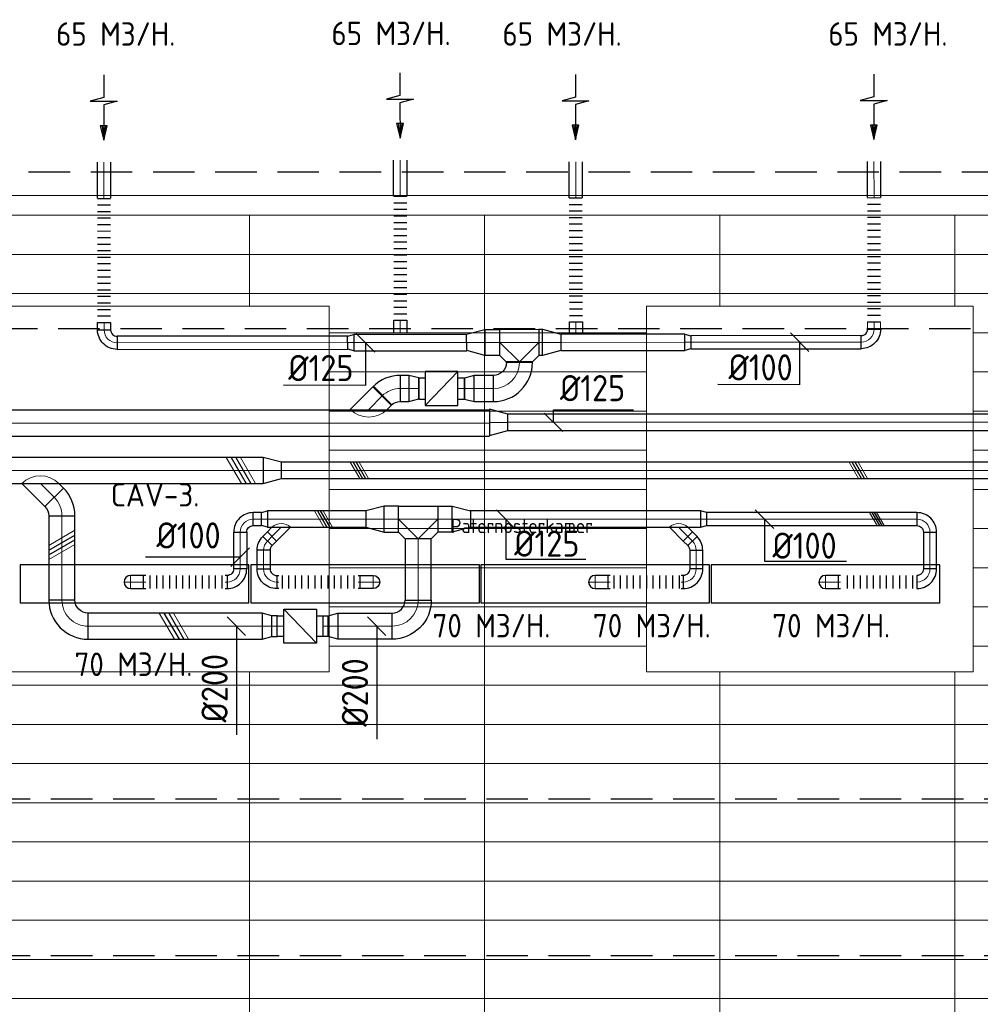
# Model space of a CAD drawing. Header units: millimetres. Extents: x -74135 to 19179, y 5032 to 51848.
# Tile 20 of 55: x -44815 to -37462, y 13305 to 20846. Entities that reach past the tile are written whole.
import ezdxf
from ezdxf.enums import TextEntityAlignment as Align

# ---------------------------------------------------------------- set-up
doc = ezdxf.new("R2010")
doc.units = ezdxf.units.MM
doc.header["$LTSCALE"] = 50
doc.linetypes.add('HIDDEN', pattern=[9.525, 6.35, -3.175])
for name, color, linetype in [('4plfd', 254, 'Continuous'), ('BL$4----', 7, 'Continuous'), ('WL570---_RETOUR', 100, 'Continuous'), ('WL570---_TOEVOER', 200, 'Continuous'), ('WM570---_RETOUR', 2, 'Continuous'), ('WM570---_TOEVOER', 2, 'Continuous')]:
    doc.layers.add(name, color=color, linetype=linetype)
for name, color, linetype, lineweight in [('WL570---_BESTAAND-HARTLIJN', 161, 'Continuous', 0), ('WL570---_BESTAAND-RETOUR', 140, 'Continuous', 0), ('WL570---_BESTAAND-TOEVOER', 180, 'Continuous', 0)]:
    doc.layers.add(name, color=color, linetype=linetype, lineweight=lineweight)
doc.styles.add('LZ-MAATVOEREN', font='simplex')
doc.styles.add('MAATVOERING', font='ISO')

# ---------------------------------------------------------------- blocks, each defined once
blk = doc.blocks.new('KARO')
for p, q in [((1, 0.5), (0, 0.5)), ((0, -0.5), (1, -0.5))]:
    blk.add_line(p, q)
at = {"invisible_edges": 15}
blk.add_3dface([(0, 0.5), (0, -0.5), (1, -0.5), (1, 0.5)], dxfattribs=at)
at = {"layer": 'WL570---_BESTAAND-HARTLIJN'}
blk.add_line((0, 0), (1, 0), dxfattribs=at)
blk = doc.blocks.new('ORN_T_SP')
blk.add_lwpolyline([(-0.5, 0.5), (-0.5, -0.5), (0.5, -0.5), (0.5, 0.5)], close=True)
at = {"style": 'LZ-MAATVOEREN', "flags": 9}
for tag, p in [('ROS_TYPE', (0.6333, 0.6833)), ('ROS_M3H', (0.6333, 0.4833)), ('ROS_ZIJDE', (0.6333, 0.2833)), ('ROS_STAT', (0.6333, 0.0833))]:
    blk.add_attdef(tag, p, '', height=0.125, dxfattribs=at)
blk = doc.blocks.new('OBO10000090H')
blk.add_lwpolyline([(50, -100, 0.414214), (-100, 50), (-100, -50, -0.414214), (-50, -100)], format="xyb", close=True)
at = {"invisible_edges": 15}
for points in [[(-91.3, -50.8), (-74, 47.7), (-100, 50), (-100, -50)], [(-82.9, -53), (-48.7, 41), (-74, 47.7), (-91.3, -50.8)], [(-75, -56.7), (-25, 29.9), (-48.7, 41), (-82.9, -53)], [(-67.9, -61.7), (-3.6, 14.9), (-25, 29.9), (-75, -56.7)], [(-61.7, -67.9), (14.9, -3.6), (-3.6, 14.9), (-67.9, -61.7)], [(-56.7, -75), (29.9, -25), (14.9, -3.6), (-61.7, -67.9)], [(-53, -82.9), (41, -48.7), (29.9, -25), (-56.7, -75)], [(-50.8, -91.3), (47.7, -74), (41, -48.7), (-53, -82.9)], [(-50, -100), (50, -100), (47.7, -74), (-50.8, -91.3)]]:
    blk.add_3dface(points, dxfattribs=at)
at = {"layer": 'WL570---_BESTAAND-HARTLIJN'}
blk.add_arc((-100, -100), 100, 0, 90, dxfattribs=at)
blk = doc.blocks.new('OBO10000090ZE')
blk.add_lwpolyline([(-50, 0), (50, 0), (50, 100, 1), (-50, 100)], format="xyb", close=True)
at = {"layer": 'WL570---_BESTAAND-HARTLIJN'}
for points in [[(-50, 100), (50, 100)], [(0, 0), (0, 150)]]:
    blk.add_lwpolyline(points, dxfattribs=at)
blk = doc.blocks.new('OBO10000090L')
blk.add_lwpolyline([(50, 0, 0.414214), (-100, 150), (-100, 50, -0.414214), (-50, 0)], format="xyb", close=True)
at = {"invisible_edges": 15}
for points in [[(-91.3, 49.2), (-74, 147.7), (-100, 150), (-100, 50)], [(-82.9, 47), (-48.7, 141), (-74, 147.7), (-91.3, 49.2)], [(-75, 43.3), (-25, 129.9), (-48.7, 141), (-82.9, 47)], [(-67.9, 38.3), (-3.6, 114.9), (-25, 129.9), (-75, 43.3)], [(-61.7, 32.1), (14.9, 96.4), (-3.6, 114.9), (-67.9, 38.3)], [(-56.7, 25), (29.9, 75), (14.9, 96.4), (-61.7, 32.1)], [(-53, 17.1), (41, 51.3), (29.9, 75), (-56.7, 25)], [(-50.8, 8.7), (47.7, 26), (41, 51.3), (-53, 17.1)], [(-50, 0), (50, 0), (47.7, 26), (-50.8, 8.7)]]:
    blk.add_3dface(points, dxfattribs=at)
at = {"layer": 'WL570---_BESTAAND-HARTLIJN'}
blk.add_arc((-100, 0), 100, 0, 90, dxfattribs=at)
blk = doc.blocks.new('FLLINE100')
blk.add_line((0, -50), (0, 50))
blk = doc.blocks.new('OEX1000063300')
at = {"rotation": 180}
for p in [(50, 0), (100, 0), (150, 0), (200, 0), (250, 0), (300, 0), (350, 0), (400, 0), (450, 0), (500, 0), (550, 0), (600, 0)]:
    blk.add_blockref('FLLINE100', p, dxfattribs=at)
blk = doc.blocks.new('OSV20012501390G')
blk.add_lwpolyline([(0, -100), (140, -62.5), (140, 62.5), (0, 100)], close=True)
at = {"layer": 'WL570---_BESTAAND-HARTLIJN'}
blk.add_line((0, 0), (140, 0), dxfattribs=at)
blk = doc.blocks.new('OSV2001600740G')
blk.add_lwpolyline([(0, -100), (74.6, -80), (74.6, 80), (0, 100)], close=True)
at = {"layer": 'WL570---_BESTAAND-HARTLIJN'}
blk.add_line((0, 0), (74.6, 0), dxfattribs=at)
blk = doc.blocks.new('OSV1251000460G')
blk.add_lwpolyline([(0, -62.5), (46.7, -50), (46.7, 50), (0, 62.5)], close=True)
at = {"layer": 'WL570---_BESTAAND-HARTLIJN'}
blk.add_line((0, 0), (46.7, 0), dxfattribs=at)
blk = doc.blocks.new('OZA1250100045L')
blk.add_lwpolyline([(-70.7, 0), (-106.1, 35.4), (-35.4, 106.1), (70.7, 0)])
at = {"layer": 'WL570---_BESTAAND-HARTLIJN'}
blk.add_line((0, 0), (-70.7, 70.7), dxfattribs=at)
at = {"layer": 'WL570---_BESTAAND-TOEVOER'}
blk.add_arc((0, 70.7), 100, 225, 315, dxfattribs=at)
blk = doc.blocks.new('VBX1601600016025000')
for points in [[(50, 80), (0, 80), (0, -80), (50, -80)], [(300, -80), (350, -80), (350, 80), (300, 80)]]:
    blk.add_lwpolyline(points)
blk.add_lwpolyline([(50, -130), (300, -130), (300, 130), (50, 130)], close=True)
at = {"layer": 'WL570---_BESTAAND-HARTLIJN'}
blk.add_line((300, 0), (350, 0), dxfattribs=at)
at = {"layer": 'WL570---_BESTAAND-TOEVOER'}
blk.add_line((50, -130), (300, 130), dxfattribs=at)
blk = doc.blocks.new('OTS20020020000H')
blk.add_lwpolyline([(-150, -100), (150, -100), (150, 100), (100, 150), (-100, 150), (-150, 100)], close=True)
at = {"layer": 'WL570---_BESTAAND-HARTLIJN'}
blk.add_line((-150, 0), (150, 0), dxfattribs=at)
at = {"layer": 'WL570---_BESTAAND-RETOUR'}
blk.add_lwpolyline([(-150, 0), (0, 150), (150, 0)], dxfattribs=at)
blk = doc.blocks.new('OBO20000090H')
blk.add_lwpolyline([(100, -200, 0.414214), (-200, 100), (-200, -100, -0.414214), (-100, -200)], format="xyb", close=True)
at = {"invisible_edges": 15}
for points in [[(-182.6, -101.5), (-147.9, 95.4), (-200, 100), (-200, -100)], [(-165.8, -106), (-97.4, 81.9), (-147.9, 95.4), (-182.6, -101.5)], [(-150, -113.4), (-50, 59.8), (-97.4, 81.9), (-165.8, -106)], [(-135.7, -123.4), (-7.2, 29.8), (-50, 59.8), (-150, -113.4)], [(-123.4, -135.7), (29.8, -7.2), (-7.2, 29.8), (-135.7, -123.4)], [(-113.4, -150), (59.8, -50), (29.8, -7.2), (-123.4, -135.7)], [(-106, -165.8), (81.9, -97.4), (59.8, -50), (-113.4, -150)], [(-101.5, -182.6), (95.4, -147.9), (81.9, -97.4), (-106, -165.8)], [(-100, -200), (100, -200), (95.4, -147.9), (-101.5, -182.6)]]:
    blk.add_3dface(points, dxfattribs=at)
at = {"layer": 'WL570---_BESTAAND-HARTLIJN'}
blk.add_arc((-200, -200), 200, 0, 90, dxfattribs=at)
blk = doc.blocks.new('OBO10000045H')
blk.add_lwpolyline([(50, -41.4, 0.198912), (6.1, 64.6), (-64.6, -6.1, -0.198912), (-50, -41.4)], format="xyb", close=True)
at = {"invisible_edges": 15}
for points in [[(-61.7, -9.3), (14.9, 55), (6.1, 64.6), (-64.6, -6.1)], [(-59, -12.7), (22.9, 44.6), (14.9, 55), (-61.7, -9.3)], [(-56.7, -16.4), (29.9, 33.6), (22.9, 44.6), (-59, -12.7)], [(-54.7, -20.3), (35.9, 22), (29.9, 33.6), (-56.7, -16.4)], [(-53, -24.3), (41, 9.9), (35.9, 22), (-54.7, -20.3)], [(-51.7, -28.5), (44.9, -2.6), (41, 9.9), (-53, -24.3)], [(-50.8, -32.7), (47.7, -15.4), (44.9, -2.6), (-51.7, -28.5)], [(-50.2, -37.1), (49.4, -28.3), (47.7, -15.4), (-50.8, -32.7)], [(-50, -41.4), (50, -41.4), (49.4, -28.3), (-50.2, -37.1)]]:
    blk.add_3dface(points, dxfattribs=at)
at = {"layer": 'WL570---_BESTAAND-HARTLIJN'}
blk.add_arc((-100, -41.4), 100, 0, 45, dxfattribs=at)
blk = doc.blocks.new('OEX1000056800')
at = {"rotation": 180}
for p in [(50, 0), (100, 0), (150, 0), (200, 0), (250, 0), (300, 0), (350, 0), (400, 0), (450, 0), (500, 0), (550, 0)]:
    blk.add_blockref('FLLINE100', p, dxfattribs=at)
blk = doc.blocks.new('OEX1000058500')
at = {"rotation": 180}
for p in [(50, 0), (100, 0), (150, 0), (200, 0), (250, 0), (300, 0), (350, 0), (400, 0), (450, 0), (500, 0), (550, 0)]:
    blk.add_blockref('FLLINE100', p, dxfattribs=at)
blk = doc.blocks.new('OEX10000100000')
at = {"rotation": 90}
for p in [(0, -50), (0, -100), (0, -150), (0, -200), (0, -250), (0, -300), (0, -350), (0, -400), (0, -450), (0, -500), (0, -550), (0, -600), (0, -650), (0, -700), (0, -750), (0, -800), (0, -850), (0, -900), (0, -950), (0, -1000)]:
    blk.add_blockref('FLLINE100', p, dxfattribs=at)
blk = doc.blocks.new('MVLINE')
blk.add_line((35.4, -35.4), (-35.4, 35.4))
blk = doc.blocks.new('AFZPIJL')
for points in [[(0, -10), (0, -6.52), (-2.06, -5.97), (2.06, -5.97), (0, -5.41), (0, 0)], [(-0.26, -2.22), (0, 0)], [(0.26, -2.22), (0, 0)]]:
    blk.add_lwpolyline(points)
blk.add_lwpolyline([(0.52, -2.22), (-0.52, -2.22), (0, 0)], close=True)
blk = doc.blocks.new('OBO20000045H')
blk.add_lwpolyline([(100, -82.8, 0.198912), (12.1, 129.3), (-129.3, -12.1, -0.198912), (-100, -82.8)], format="xyb", close=True)
at = {"invisible_edges": 15}
for points in [[(-123.4, -18.6), (29.8, 110), (12.1, 129.3), (-129.3, -12.1)], [(-118.1, -25.5), (45.7, 89.2), (29.8, 110), (-123.4, -18.6)], [(-113.4, -32.8), (59.8, 67.2), (45.7, 89.2), (-118.1, -25.5)], [(-109.4, -40.6), (71.9, 43.9), (59.8, 67.2), (-113.4, -32.8)], [(-106, -48.6), (81.9, 19.8), (71.9, 43.9), (-109.4, -40.6)], [(-103.4, -57), (89.8, -5.2), (81.9, 19.8), (-106, -48.6)], [(-101.5, -65.5), (95.4, -30.7), (89.8, -5.2), (-103.4, -57)], [(-100.4, -74.1), (98.9, -56.7), (95.4, -30.7), (-101.5, -65.5)], [(-100, -82.8), (100, -82.8), (98.9, -56.7), (-100.4, -74.1)]]:
    blk.add_3dface(points, dxfattribs=at)
at = {"layer": 'WL570---_BESTAAND-HARTLIJN'}
blk.add_arc((-200, -82.8), 200, 0, 45, dxfattribs=at)
blk = doc.blocks.new('OZA2500200045R')
blk.add_lwpolyline([(141.4, 0), (176.8, 35.4), (35.4, 176.8), (-141.4, 0)])
at = {"layer": 'WL570---_BESTAAND-HARTLIJN'}
blk.add_line((0, 0), (106.1, 106.1), dxfattribs=at)
at = {"layer": 'WL570---_BESTAAND-RETOUR'}
blk.add_arc((0, 141.4), 200, 225, 315, dxfattribs=at)
blk = doc.blocks.new('OZA2000200045R')
blk.add_lwpolyline([(141.4, 0), (176.8, 35.4), (35.4, 176.8), (-141.4, 0)])
at = {"layer": 'WL570---_BESTAAND-HARTLIJN'}
blk.add_line((0, 0), (106.1, 106.1), dxfattribs=at)
at = {"layer": 'WL570---_BESTAAND-TOEVOER'}
blk.add_arc((0, 141.4), 200, 225, 315, dxfattribs=at)
blk = doc.blocks.new('OBO20000045R')
blk.add_lwpolyline([(158.6, -141.4, 0.198912), (70.7, 70.7), (-70.7, -70.7, -0.198912), (-41.4, -141.4)], format="xyb", close=True)
at = {"invisible_edges": 15}
for points in [[(-64.8, -77.1), (88.4, 51.4), (70.7, 70.7), (-70.7, -70.7)], [(-59.5, -84.1), (104.3, 30.7), (88.4, 51.4), (-64.8, -77.1)], [(-54.8, -91.4), (118.4, 8.6), (104.3, 30.7), (-59.5, -84.1)], [(-50.8, -99.2), (130.5, -14.6), (118.4, 8.6), (-54.8, -91.4)], [(-47.5, -107.2), (140.5, -38.8), (130.5, -14.6), (-50.8, -99.2)], [(-44.8, -115.5), (148.4, -63.8), (140.5, -38.8), (-47.5, -107.2)], [(-42.9, -124.1), (154, -89.3), (148.4, -63.8), (-44.8, -115.5)], [(-41.8, -132.7), (157.4, -115.3), (154, -89.3), (-42.9, -124.1)], [(-41.4, -141.4), (158.6, -141.4), (157.4, -115.3), (-41.8, -132.7)]]:
    blk.add_3dface(points, dxfattribs=at)
at = {"layer": 'WL570---_BESTAAND-HARTLIJN'}
blk.add_arc((-141.4, -141.4), 200, 0, 45, dxfattribs=at)
blk = doc.blocks.new('UISO')
for p, q in [((0, 0.18), (1, 0.757)), ((0, 0), (1, 0.577))]:
    blk.add_line(p, q)
at = {"layer": 'WL570---_BESTAAND-TOEVOER'}
for p, q in [((0, 0.36), (1, 0.937)), ((0, -0.18), (1, 0.397))]:
    blk.add_line(p, q, dxfattribs=at)
blk = doc.blocks.new('Groep-46')
at = {"color": 8, "linetype": 'Continuous', "lineweight": 13}
for p, q in [((-73154.9, 18699.1), (-22154.9, 18699.1)), ((-73154.9, 18699.1), (-22154.9, 18699.1)), ((-73154.9, 18399.1), (-22154.9, 18399.1)), ((-43444.8, 18099.1), (-41015, 18099.1)), ((-38514.9, 18099.1), (-22154.9, 18099.1)), ((-43444.8, 17799.1), (-41015, 17799.1)), ((-38514.9, 17799.1), (-22154.9, 17799.1)), ((-43444.8, 17499.1), (-41015, 17499.1)), ((-38514.9, 17499.1), (-22154.9, 17499.1)), ((-41015, 17199.1), (-43444.8, 17199.1)), ((-22154.9, 17199.1), (-38514.9, 17199.1)), ((-43444.8, 16899.1), (-41015, 16899.1)), ((-38514.9, 16899.1), (-22154.9, 16899.1)), ((-41015, 16599.1), (-43444.8, 16599.1)), ((-22154.9, 16599.1), (-38514.9, 16599.1)), ((-41015, 16299.1), (-43444.8, 16299.1)), ((-22154.9, 16299.1), (-38514.9, 16299.1)), ((-41015, 15999.1), (-43444.8, 15999.1)), ((-22154.9, 15999.1), (-38514.9, 15999.1)), ((-41015, 15699.1), (-43444.8, 15699.1)), ((-22154.9, 15699.1), (-38514.9, 15699.1)), ((-22154.9, 15399.1), (-73154.9, 15399.1)), ((-73154.9, 15099.1), (-22154.9, 15099.1)), ((-22154.9, 14799.1), (-73154.9, 14799.1)), ((-22154.9, 14499.1), (-73154.9, 14499.1)), ((-22154.9, 14199.1), (-73154.9, 14199.1)), ((-22154.9, 13899.1), (-73154.9, 13899.1)), ((-22154.9, 13599.1), (-73154.9, 13599.1)), ((-73154.9, 13299.1), (-22154.9, 13299.1)), ((-73154.9, 12999.1), (-22154.9, 12999.1))]:
    blk.add_line(p, q, dxfattribs=at)
for points in [[(-45944.9, 18302.4), (-43444.8, 18302.4), (-43444.8, 15502.4), (-45944.9, 15502.4)], [(-41014.9, 18302.4), (-38514.8, 18302.4), (-38514.8, 15502.4), (-41014.9, 15502.4)]]:
    blk.add_lwpolyline(points, close=True, dxfattribs=at)
blk = doc.blocks.new('Groep-53')
at = {"color": 8, "linetype": 'Continuous', "lineweight": 13}
for p, q in [((-22004.9, 19149), (-54854.9, 19149.1)), ((-36854.9, 18999.1), (-54854.9, 18999.1)), ((-22154.9, 18999.1), (-54854.9, 18999.1)), ((-44054.9, 18999.1), (-44054.9, 18302.4)), ((-42254.9, 18999.1), (-42254.9, 6825.7)), ((-40454.9, 18999.1), (-40454.9, 18302.4)), ((-38654.9, 18999.1), (-38654.9, 18302.4)), ((-44054.9, 15502.4), (-44054.9, 6698.7)), ((-40454.9, 15502.4), (-40454.9, 7003.9)), ((-38654.9, 15502.4), (-38654.9, 7233.8))]:
    blk.add_line(p, q, dxfattribs=at)
at = {"color": 8}
blk.add_blockref('Groep-46', (0, 0), dxfattribs=at)
blk = doc.blocks.new('Block plafond 4e verd')
at = {"layer": '4plfd'}
blk.add_blockref('Groep-53', (73304.912, -19149.14), dxfattribs=at)

msp = doc.modelspace()

# ---------------------------------------------------------------- linework, layer by layer
at = {"color": 2, "linetype": 'HIDDEN'}
for p, q in [((-53795.6, 19680.2), (-35993.5, 19680.2)), ((-54045.6, 18480.2), (-22045.8, 18480.2)), ((-71245.8, 14880.2), (-22045.8, 14880.2)), ((-71245.8, 13680.2), (-22045.8, 13680.2))]:
    msp.add_line(p, q, dxfattribs=at)
at = {"layer": 'WM570---_TOEVOER'}
for points in [[(-42167.8, 18371.4), (-42168.1, 18045.7), (-42794.2, 18046.2)], [(-38844.7, 18376.4), (-38845, 18050.6), (-39471.2, 18051.2)], [(-40729.1, 17762.7), (-40729.1, 17857.8), (-40117.2, 17857.8)], [(-41094.3, 17021.5), (-41094.3, 16714.3), (-40482.4, 16714.3)], [(-39113.1, 17021.5), (-39113.1, 16700.6), (-38486.9, 16700.6)], [(-43126.9, 16729.7), (-43226.4, 16729.7), (-43852.6, 16729.7)], [(-43156.2, 16201.7), (-43156.2, 16038.7), (-43156.2, 15369.6)], [(-42082.1, 16201.7), (-42082.1, 16005.8), (-42082.1, 15336.8)]]:
    msp.add_lwpolyline(points, dxfattribs=at)

# ---------------------------------------------------------------- block references
at = {"layer": 'WL570---_BESTAAND-RETOUR'}
for p, xscale, yscale, zscale, rotation in [((-38274.6, 18533.3), -55.98824614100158, 100, 100, 90.05065179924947), ((-40989.9, 18216.8), 8.033562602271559, 200, 200, 90.0517481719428), ((-40989.9, 18224.9), 3.427191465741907, 200, 200, 270.0517481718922), ((-42036.7, 17967.9), 5.866066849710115, 200, 200, 225.0506517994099)]:
    msp.add_blockref('KARO', p, dxfattribs=dict(at, xscale=xscale, yscale=yscale, zscale=zscale, rotation=rotation))
at = {"layer": 'WL570---_RETOUR'}
for name, p in [('Block plafond 4e verd', (-72306, 19498.9)), ('OSV20012501390G', (-41219.4, 17762.5))]:
    msp.add_blockref(name, p, dxfattribs=at)
for name, p, xscale, yscale, zscale, rotation in [('AFZPIJL', (-41903.7, 19939.7), -49.99999999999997, 50, 50, 180.0506517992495), ('AFZPIJL', (-44171.4, 19923.4), -49.99999999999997, 50, 50, 180.0506517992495), ('AFZPIJL', (-40559.8, 19927.4), -49.99999999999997, 50, 50, 180.0506517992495), ('AFZPIJL', (-38277, 19928.7), -49.99999999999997, 50, 50, 180.0506517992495), ('KARO', (-41902.2, 19494.9), -275.9456809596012, 100, 100, 270.0506517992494), ('KARO', (-40558.2, 19482.6), -275.9456809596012, 100, 100, 270.0506517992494), ('KARO', (-38275.4, 19483.9), -275.9456809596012, 100, 100, 270.0506517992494), ('KARO', (-44169.8, 19478.7), -275.9456809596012, 100, 100, 270.0506517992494), ('KARO', (-44168.9, 18528), -56.55323533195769, 100, 100, 90.05065179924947), ('KARO', (-41901.3, 18544.3), -94.30230512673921, 100, 100, 90.05065179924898), ('KARO', (-40556.7, 18532), -95.4620084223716, 100, 100, 90.05065179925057), ('KARO', (-42303.7, 18373.1), 1765.098823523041, 100, 100, 180.0506517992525), ('KARO', (-42257.6, 18373.1), 864.2164372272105, 125, 125, 0.05174817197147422), ('KARO', (-41140, 18374.7), -113.3662558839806, 200, 200, 0.05174817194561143), ('KARO', (-40841.8, 18375), -28.82339029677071, 200, 200, 180.0517481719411), ('KARO', (-39724.1, 18375.4), 948.9129101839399, 125, 125, 180.0517481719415), ('KARO', (-39676.5, 18375.4), 1302.028928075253, 100, 100, 0.05065179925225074), ('KARO', (-41899.1, 18022.4), 63.95588659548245, 200, 200, 359.9301883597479), ('KARO', (-41189.9, 18021.2), 145.8764055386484, 200, 200, 179.9819365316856)]:
    msp.add_blockref(name, p, dxfattribs=dict(at, xscale=xscale, yscale=yscale, zscale=zscale, rotation=rotation))
at = {"layer": 'WL570---_RETOUR', "xscale": -1}
for name, p, rotation in [('OEX10000100000', (-44169.8, 19528), 0.0506517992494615), ('OEX10000100000', (-41902.2, 19544.3), 0.0506517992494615), ('OEX10000100000', (-40558.3, 19532), 0.0506517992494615), ('OEX10000100000', (-38275.5, 19533.3), 0.0506517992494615), ('OBO10000090H', (-38274.4, 18376.7), 180.0506517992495), ('OBO10000090H', (-44168.8, 18371.5), 90.05065179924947), ('OSV1251000460G', (-42257.6, 18373.1), 0.05174817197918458), ('OSV20012501390G', (-41253.4, 18374.6), 0.05174817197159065), ('OTS20020020000H', (-40990, 18374.9), 180.0517481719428), ('OSV20012501390G', (-40813, 18375), 180.0517481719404), ('OSV1251000460G', (-39724.1, 18375.4), 180.0517481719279)]:
    msp.add_blockref(name, p, dxfattribs=dict(at, rotation=rotation))
at = {"layer": 'WL570---_RETOUR'}
for name, p, rotation in [('OBO20000090H', (-40989.7, 18021.2), 269.9819365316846), ('OBO20000045H', (-41982.2, 18022.5), 89.93018835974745), ('OSV2001600740G', (-41835.1, 18022.3), 359.9301883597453), ('VBX1601600016025000', (-41760.5, 18021), 0.05065179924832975), ('OSV2001600740G', (-41335.8, 18021.3), 179.9819365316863), ('OZA2500200045R', (-42142.7, 17861.7), 0.05065179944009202)]:
    msp.add_blockref(name, p, dxfattribs=dict(at, rotation=rotation))
for p, xscale, yscale, zscale in [((-48799.7, 17755.8), 7580.286359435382, 200, 200), ((-41079.5, 17762.7), 6807.115140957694, 125, 125)]:
    msp.add_blockref('KARO', p, dxfattribs=dict(at, xscale=xscale, yscale=yscale, zscale=zscale))
at = {"layer": 'WL570---_TOEVOER'}
for name, p, xscale, yscale, zscale in [('KARO', (-49713.6, 17394.5), 6762.87542803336, 200, 200), ('KARO', (-42810.8, 17394.5), 8794.885186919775, 125, 125), ('KARO', (-41366.5, 17021.5), 1763.386932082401, 125, 125), ('KARO', (-39556.2, 17021.5), 1609.568917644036, 100, 100), ('UISO', (-44591.8, 16748.2), 200, 200, 200), ('KARO', (-43866.2, 16539.7), 16.03765465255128, 100, 100), ('KARO', (-43243.1, 16539.7), 16.2227493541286, 100, 100), ('KARO', (-42831.5, 16539.7), -16.2227493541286, 100, 100), ('KARO', (-42208.4, 16539.7), -16.03765465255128, 100, 100), ('KARO', (-40310, 16539.7), 16.03765465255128, 100, 100), ('KARO', (-39752.4, 16539.7), 16.2227493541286, 100, 100), ('KARO', (-38547.6, 16539.7), 16.03765465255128, 100, 100), ('KARO', (-41963.7, 16201.7), -416.0843330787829, 200, 200), ('KARO', (-42884, 16201.7), 41.65426006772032, 160, 160), ('KARO', (-42453.5, 16201.7), -41.65426006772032, 160, 160)]:
    msp.add_blockref(name, p, dxfattribs=dict(at, xscale=xscale, yscale=yscale, zscale=zscale))
for name, p, xscale, yscale, zscale, rotation in [('UISO', (-43197.3, 17494.5), 200, 200, 200, 270), ('UISO', (-42261.9, 17457), 125, 125, 125, 270), ('UISO', (-38348.1, 17332), 125, 125, 125, 90), ('KARO', (-41914.9, 17021.5), 110.7921796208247, 200, 200, 180), ('KARO', (-41614.9, 17021.5), -110.7921796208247, 200, 200, 180), ('KARO', (-44491.8, 16401.7), 645.2941690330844, 200, 200, 90.00000000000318), ('KARO', (-42964.4, 17021.5), 62.43288146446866, 100, 100, 180), ('KARO', (-42165.7, 17021.5), 752.1232559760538, 125, 125, 180), ('UISO', (-42536.3, 17084), 125, 125, 125, 270), ('UISO', (-38291.3, 17071.5), 100, 100, 100, 270), ('KARO', (-43126.9, 16639.7), -282.1883428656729, 100, 100, 270), ('KARO', (-42918.4, 16853.6), -48.98494323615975, 100, 100, 224.9999999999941), ('KARO', (-39665.6, 16853.6), 48.98494323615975, 100, 100, 135.0000000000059), ('KARO', (-37847, 16639.7), 281.743861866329, 100, 100, 90), ('KARO', (-41764.9, 16871.5), 469.7957114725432, 200, 200, 270), ('KARO', (-42947.7, 16639.7), -143.1849200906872, 100, 100, 270), ('KARO', (-39636.3, 16639.7), 143.1849200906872, 100, 100, 90), ('KARO', (-42957.9, 16201.7), 1333.878236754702, 200, 200, 180), ('UISO', (-43710.4, 16301.7), 200, 200, 200, 270)]:
    msp.add_blockref(name, p, dxfattribs=dict(at, xscale=xscale, yscale=yscale, zscale=zscale, rotation=rotation))
for name, p in [('OSV20012501390G', (-42950.8, 17394.5)), ('OBO20000045R', (-44550.4, 17188.4)), ('OSV1251000460G', (-39603, 17021.5)), ('OBO10000090H', (-37847, 17021.5)), ('OBO10000045H', (-39636.3, 16824.3)), ('OEX1000063300', (-42856.5, 16539.7)), ('OEX1000056800', (-40317.8, 16539.7)), ('OEX1000058500', (-38531.6, 16539.7)), ('OSV2001600740G', (-42958.6, 16201.7))]:
    msp.add_blockref(name, p, dxfattribs=at)
at = {"layer": 'WL570---_TOEVOER', "xscale": -1}
for name, p, rotation in [('OZA2000200045R', (-44656.5, 17294.5), 180), ('OTS20020020000H', (-41764.9, 17021.5), 180), ('OSV20012501390G', (-41504.1, 17021.5), 180), ('OZA1250100045L', (-42813.1, 16959), 180), ('OBO10000090L', (-42847.7, 16539.7), 90), ('OBO10000090ZE', (-42208.4, 16539.7), 270), ('OBO20000090H', (-41764, 16201.7), 180)]:
    msp.add_blockref(name, p, dxfattribs=dict(at, rotation=rotation))
at = {"layer": 'WL570---_TOEVOER'}
for name, p, rotation in [('OSV20012501390G', (-42025.7, 17021.5), 180), ('OBO10000090H', (-43126.9, 17021.5), 90), ('OZA1250100045L', (-39771, 16959), 180), ('OBO10000090L', (-43226.9, 16539.7), 270), ('OBO10000090L', (-39736.2, 16539.7), 270), ('OBO10000090L', (-37947, 16539.7), 270), ('OBO10000090ZE', (-43866.2, 16539.7), 90), ('OBO10000090ZE', (-40310, 16539.7), 90), ('OBO10000090ZE', (-38547.6, 16539.7), 90), ('OBO20000090H', (-44491.8, 16201.7), 180.0000000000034)]:
    msp.add_blockref(name, p, dxfattribs=dict(at, rotation=rotation))
at = {"layer": 'WL570---_TOEVOER', "xscale": -1}
for name, p in [('OSV1251000460G', (-42917.8, 17021.5)), ('OBO10000045H', (-42947.7, 16824.3)), ('OEX1000063300', (-43218, 16539.7)), ('VBX1601600016025000', (-42493.7, 16201.7)), ('OSV2001600740G', (-42378.8, 16201.7))]:
    msp.add_blockref(name, p, dxfattribs=at)
at = {"layer": 'WL570---_TOEVOER', "xscale": 1750, "yscale": 290}
for p in [(-43935, 16525.2), (-42170.3, 16525.2), (-40410, 16525.2), (-38647.6, 16525.2)]:
    msp.add_blockref('ORN_T_SP', p, dxfattribs=at)
at = {"layer": 'WM570---_TOEVOER', "yscale": 2, "zscale": 2}
for p, xscale, rotation in [((-42167.8, 18371.4), 2, 359.9493482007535), ((-38844.7, 18376.4), 1.999999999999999, 359.9493482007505), ((-43126.9, 16729.7), 2, 90)]:
    msp.add_blockref('MVLINE', p, dxfattribs=dict(at, xscale=xscale, rotation=rotation))
at = {"layer": 'WM570---_TOEVOER', "xscale": 2, "yscale": 2, "zscale": 2}
for p in [(-40729.1, 17762.7), (-41094.3, 17021.5), (-39113.1, 17021.5), (-43156.2, 16201.7), (-42082.1, 16201.7)]:
    msp.add_blockref('MVLINE', p, dxfattribs=at)

# ---------------------------------------------------------------- texts
at = {"layer": 'BL$4----', "color": 1, "style": 'MAATVOERING'}
msp.add_text('Paternosterkamer', height=110, dxfattribs=at).set_placement((-41514.3, 16914.4))
at = {"layer": 'WM570---_RETOUR', "style": 'MAATVOERING'}
for p in [(-44536.4, 20646.7), (-42428.8, 20651.4), (-41119.7, 20647), (-38625.9, 20647.2)]:
    msp.add_text('65 M3/H.', height=180, dxfattribs=at).set_placement(p)
at = {"layer": 'WM570---_TOEVOER', "style": 'MAATVOERING'}
for s, rotation, p in [('%%c125', 0.05284, (-42259.9, 18078.8)), ('%%c100', 0.05284, (-38897.6, 18083.7)), ('%%c200', 90, (-43222.9, 15988.7)), ('%%c200', 90, (-42148.8, 15955.8))]:
    msp.add_text(s, height=200, rotation=rotation, dxfattribs=at).set_placement(p, align=Align.RIGHT)
for s, height, p in [('%%c125', 200, (-40679.1, 17924.5)), ('CAV-3.', 180, (-44117.7, 17118)), ('%%c125', 200, (-41029.3, 16733.8)), ('%%c100', 200, (-39052.8, 16718.2)), ('70 M3/H.', 180, (-41654.7, 16115.4)), ('70 M3/H.', 180, (-40427.1, 16115.4)), ('70 M3/H.', 180, (-39054.1, 16115.4)), ('70 M3/H.', 180, (-44394.8, 15819.6))]:
    msp.add_text(s, height=height, dxfattribs=at).set_placement(p)
msp.add_text('%%c100', height=200, dxfattribs=at).set_placement((-43276.4, 16796.4), align=Align.RIGHT)

doc.saveas('drawing.dxf')
